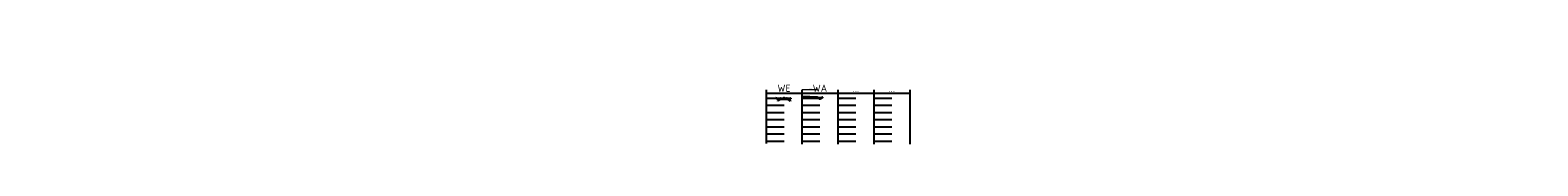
# Model space of a CAD drawing. Header units: metres. Extents: x 30306 to 66711, y 390887 to 402752.
# Tile 1 of 80: x 30306 to 32405, y 390887 to 391066. Entities that reach past the tile are written whole.
import ezdxf
from ezdxf.enums import TextEntityAlignment as Align

# ---------------------------------------------------------------- set-up
doc = ezdxf.new("R2010")
doc.units = ezdxf.units.M
doc.linetypes.add('CENTER', pattern=[2, 1.25, -0.25, 0.25, -0.25])
doc.layers.add('GM-C3D-ALGEMEEN_INFO', color=224, linetype='Continuous', plot=False)
for name, color, linetype in [('GM-C3D-ASSEMBLY', 7, 'Continuous'), ('GM-C3D-SURFACE-LABELS', 1, 'Continuous'), ('GM-C3D-SURFACE-LABELS @ 0.5', 1, 'Continuous')]:
    doc.layers.add(name, color=color, linetype=linetype)
doc.layers.add('GM-C3D-ASSEMBLY-NIET_PLOTTEN', color=153, linetype='Continuous', lineweight=0, plot=False)
for name, color, linetype, lineweight in [('GM-C3D-ASSEMBLY_CODES', 7, 'Continuous', 35), ('GM-C3D-ASSEMBLY_LINK', 3, 'Continuous', 35), ('GM-C3D-ASSEMBLY_POINT', 30, 'Continuous', 18), ('GM-C3D-ASSEMBLY_SHAPE', 254, 'Continuous', 18), ('GM-C3D-SECTION-MAATVOERING', 1, 'Continuous', 18), ('GM-C3D-SECTION-SECTION_hoogtemaat', 7, 'Continuous', 25)]:
    doc.layers.add(name, color=color, linetype=linetype, lineweight=lineweight)
doc.styles.get("Standard").update_dxf_attribs({"font": 'isocpeur.ttf'})

# ---------------------------------------------------------------- blocks, each defined once
blk = doc.blocks.new('DP-PEILMAAT-RNDVERH')
at = {"color": 0}
for p, q in [((-0.6, 3.5), (0.6, 3.5)), ((0, 0), (-0.6, 3.5)), ((-0.4, 3.5), (0.4, 3.5)), ((0, 0.7), (-0.4, 3.5)), ((-0.2, 3.5), (0.2, 3.5)), ((0, 1.7), (-0.2, 3.5)), ((0.6, 3.5), (0, 0)), ((0.4, 3.5), (0, 0.7)), ((0.2, 3.5), (0, 1.7))]:
    blk.add_line(p, q, dxfattribs=at)
blk = doc.blocks.new('DP-PIJLAFSCHOT')
at = {"color": 1, "lineweight": 18, "flags": 128}
blk.add_lwpolyline([(-61.89, 0, 0, 0, 0), (36.89, 0, 8, 0, 0), (61.89, 0, 0, 0, 0)], format="xyseb", dxfattribs=at)
blk = doc.blocks.new('ASS-BEGRENZING')
at = {"color": 5}
blk.add_line((0, 0.1), (0, -0.1), dxfattribs=at)
at = {"color": 5, "flags": 128}
blk.add_lwpolyline([(0, 0.1), (-0.1, 0), (0, -0.1), (0, -0.1), (0.1, 0)], close=True, dxfattribs=at)
blk = doc.blocks.new('GM-maatv-dot')
at = {"const_width": 0.1, "flags": 128}
blk.add_lwpolyline([(-0.05, 0, 1), (0.05, 0, 1)], format="xyb", close=True, dxfattribs=at)

msp = doc.modelspace()

# ---------------------------------------------------------------- hatches: boundary and pattern name
at = {"layer": 'GM-C3D-ASSEMBLY_SHAPE', "linetype": 'Continuous', "lineweight": 18}
for points in [[(31355.3, 390975.8), (31350.5, 390975.7), (31350.5, 390975.2), (31355.3, 390975.3)], [(31355.3, 390976), (31351, 390975.9), (31351, 390975.7), (31355.3, 390975.8)], [(31355.3, 390976.1), (31351.2, 390976), (31351.2, 390975.9), (31355.3, 390976)], [(31355.3, 390976.2), (31351.3, 390976.1), (31351.3, 390976), (31355.3, 390976.1)], [(31355.3, 390976.1), (31351.3, 390976), (31351.3, 390976), (31355.3, 390976.1)], [(31351.4, 390976.1), (31351.4, 390976.1), (31355.3, 390976.2), (31355.3, 390976.2)], [(31355.3, 390976.2), (31359.3, 390976.1), (31359.3, 390976), (31355.3, 390976.1)], [(31359.2, 390976.1), (31359.2, 390976.1), (31355.3, 390976.2), (31355.3, 390976.2)], [(31355.3, 390976.1), (31359.4, 390976), (31359.4, 390975.9), (31355.3, 390976)], [(31355.3, 390976.1), (31359.3, 390976), (31359.3, 390976), (31355.3, 390976.1)], [(31355.3, 390976), (31359.6, 390975.9), (31359.6, 390975.7), (31355.3, 390975.8)], [(31355.3, 390975.8), (31360.1, 390975.7), (31360.1, 390975.2), (31355.3, 390975.3)], [(31364.2, 390975.6), (31364.2, 390976.6), (31364.9, 390976.6), (31364.9, 390975.6)]]:
    msp.add_hatch(color=254, dxfattribs=at).paths.add_polyline_path(points)

# ---------------------------------------------------------------- linework, layer by layer
at = {"layer": 'GM-C3D-ALGEMEEN_INFO'}
for p, q in [((31330.3, 390988.2), (31330.3, 390913.3)), ((31330.3, 390983.2), (31530.3, 390983.2)), ((31380.3, 390988.2), (31380.3, 390912.4)), ((31430.3, 390988.2), (31430.3, 390912.4)), ((31480.3, 390988.2), (31480.3, 390912.4)), ((31530.3, 390988.2), (31530.3, 390912.4))]:
    msp.add_line(p, q, dxfattribs=at)
at = {"layer": 'GM-C3D-ALGEMEEN_INFO', "color": 251}
for p, q in [((31355.3, 390976.2), (31330.4, 390976.2)), ((31355.3, 390966.2), (31330.4, 390966.2)), ((31355.3, 390956.2), (31330.4, 390956.2)), ((31405.3, 390976.2), (31380.4, 390976.2)), ((31405.3, 390966.2), (31380.4, 390966.2)), ((31405.3, 390956.2), (31380.4, 390956.2)), ((31455.3, 390976.2), (31430.4, 390976.2)), ((31455.3, 390966.2), (31430.4, 390966.2)), ((31455.3, 390956.2), (31430.4, 390956.2)), ((31505.3, 390976.2), (31480.4, 390976.2)), ((31505.3, 390966.2), (31480.4, 390966.2)), ((31505.3, 390956.2), (31480.4, 390956.2)), ((31355.3, 390946.2), (31330.4, 390946.2)), ((31355.3, 390936.2), (31330.4, 390936.2)), ((31405.3, 390946.2), (31380.4, 390946.2)), ((31405.3, 390936.2), (31380.4, 390936.2)), ((31455.3, 390946.2), (31430.4, 390946.2)), ((31455.3, 390936.2), (31430.4, 390936.2)), ((31505.3, 390946.2), (31480.4, 390946.2)), ((31505.3, 390936.2), (31480.4, 390936.2)), ((31355.3, 390926.2), (31330.4, 390926.2)), ((31355.3, 390916.2), (31330.4, 390916.2)), ((31405.3, 390926.2), (31380.4, 390926.2)), ((31405.3, 390916.2), (31380.4, 390916.2)), ((31455.3, 390926.2), (31430.4, 390926.2)), ((31455.3, 390916.2), (31430.4, 390916.2)), ((31505.3, 390926.2), (31480.4, 390926.2)), ((31505.3, 390916.2), (31480.4, 390916.2))]:
    msp.add_line(p, q, dxfattribs=at)
at = {"layer": 'GM-C3D-ASSEMBLY', "color": 8, "linetype": 'CENTER', "lineweight": -3}
for p, q in [((31355.3, 390977.7), (31355.3, 390974.7)), ((31405.3, 390977.7), (31405.3, 390974.7))]:
    msp.add_line(p, q, dxfattribs=at)
at = {"layer": 'GM-C3D-ASSEMBLY-NIET_PLOTTEN', "color": 153, "linetype": 'Continuous', "lineweight": 0}
for p, q in [((31355.1, 390976), (31355.5, 390976.4)), ((31355.1, 390976.4), (31355.5, 390976)), ((31405.1, 390976), (31405.5, 390976.4)), ((31405.1, 390976.4), (31405.5, 390976))]:
    msp.add_line(p, q, dxfattribs=at)
for centre, radius in [((31355.3, 390976.2), 0.125), ((31355.3, 390976.2), 0.0625), ((31405.3, 390976.2), 0.125), ((31405.3, 390976.2), 0.0625)]:
    msp.add_circle(centre, radius, dxfattribs=at)
at = {"layer": 'GM-C3D-ASSEMBLY_LINK', "color": 3, "linetype": 'Continuous', "lineweight": 35}
for p, q in [((31381.6, 390978.6), (31401.6, 390977.6)), ((31401.6, 390977.6), (31404.3, 390976.2)), ((31402.6, 390977.1), (31406, 390977.1)), ((31406, 390977.1), (31408, 390977.1)), ((31406.3, 390976.2), (31409, 390977.6)), ((31343.4, 390976.9), (31346.4, 390975.9)), ((31345.4, 390975.4), (31346.4, 390975.9)), ((31346.4, 390975.9), (31351.4, 390976.1)), ((31349.7, 390975.5), (31346.7, 390972.5)), ((31346.7, 390972.5), (31346.7, 390972.2)), ((31350.2, 390975.5), (31349.7, 390975.5)), ((31350.5, 390975.7), (31355.3, 390975.8)), ((31350.5, 390975.7), (31350.5, 390975.2)), ((31350.5, 390975.2), (31355.3, 390975.3)), ((31351, 390975.9), (31355.3, 390976)), ((31351, 390975.9), (31351, 390975.7)), ((31351.2, 390976), (31355.3, 390976.1)), ((31351.2, 390976), (31351.2, 390975.9)), ((31351.3, 390976.1), (31355.3, 390976.2)), ((31351.3, 390976), (31355.3, 390976.1)), ((31351.3, 390976.1), (31351.3, 390976)), ((31351.3, 390976), (31351.3, 390976)), ((31351.4, 390976.1), (31355.3, 390976.2)), ((31351.4, 390976.1), (31351.4, 390976.1)), ((31355.3, 390976.2), (31359.2, 390976.1)), ((31355.3, 390976.2), (31359.3, 390976.1)), ((31355.3, 390976.1), (31359.3, 390976)), ((31355.3, 390976.1), (31359.4, 390976)), ((31355.3, 390976), (31359.6, 390975.9)), ((31355.3, 390975.8), (31360.1, 390975.7)), ((31355.3, 390975.3), (31360.1, 390975.2)), ((31359.2, 390976.1), (31359.2, 390976.1)), ((31359.2, 390976.1), (31364.2, 390975.9)), ((31359.3, 390976.1), (31359.3, 390976)), ((31359.3, 390976), (31359.3, 390976)), ((31359.3, 390976), (31359.3, 390976)), ((31359.4, 390976), (31359.4, 390975.9)), ((31359.6, 390975.9), (31359.6, 390975.7)), ((31360.1, 390975.7), (31360.1, 390975.2)), ((31360.4, 390975.5), (31360.9, 390975.5)), ((31360.9, 390975.5), (31363.9, 390972.5)), ((31363.9, 390972.5), (31363.9, 390972.2)), ((31364.2, 390976.6), (31364.9, 390976.6)), ((31364.9, 390975.6), (31364.2, 390975.6)), ((31364.9, 390976), (31364.9, 390976.6)), ((31403.4, 390976.7), (31404.9, 390976.7)), ((31404.3, 390976.2), (31405.3, 390976.2)), ((31404.9, 390976.7), (31407.2, 390976.7)), ((31405.3, 390976.2), (31406.3, 390976.2))]:
    msp.add_line(p, q, dxfattribs=at)
at = {"layer": 'GM-C3D-ASSEMBLY_LINK', "color": 2, "linetype": 'Continuous', "lineweight": 25}
for p, q in [((31350.5, 390975.7), (31350.5, 390975.2)), ((31350.5, 390975.2), (31355.3, 390975.3)), ((31350.5, 390975.2), (31355.3, 390975.3)), ((31351, 390975.9), (31351, 390975.7)), ((31351, 390975.7), (31355.3, 390975.8)), ((31351.2, 390976), (31351.2, 390975.9)), ((31351.2, 390975.9), (31355.3, 390976)), ((31351.3, 390976.1), (31351.3, 390976)), ((31351.3, 390976), (31355.3, 390976.1)), ((31351.3, 390976), (31355.3, 390976.1)), ((31351.3, 390976), (31351.3, 390976)), ((31355.3, 390976.2), (31351.4, 390976.1)), ((31351.4, 390976.1), (31351.4, 390976.1)), ((31355.3, 390975.3), (31355.3, 390976.2)), ((31355.3, 390976.2), (31359.2, 390976.1)), ((31355.3, 390975.3), (31355.3, 390976.2)), ((31355.3, 390975.3), (31355.3, 390976.2)), ((31355.3, 390975.3), (31355.3, 390976.2)), ((31359.3, 390976), (31355.3, 390976.1)), ((31359.3, 390976), (31355.3, 390976.1)), ((31359.4, 390975.9), (31355.3, 390976)), ((31359.6, 390975.7), (31355.3, 390975.8)), ((31355.3, 390975.3), (31360.1, 390975.2)), ((31355.3, 390975.3), (31360.1, 390975.2)), ((31359.2, 390976.1), (31359.2, 390976.1)), ((31359.3, 390976.1), (31359.3, 390976)), ((31359.3, 390976), (31359.3, 390976)), ((31359.4, 390976), (31359.4, 390975.9)), ((31359.6, 390975.9), (31359.6, 390975.7)), ((31360.1, 390975.7), (31360.1, 390975.2)), ((31364.2, 390975.6), (31364.2, 390976.6)), ((31364.9, 390976.6), (31364.9, 390975.6))]:
    msp.add_line(p, q, dxfattribs=at)
at = {"layer": 'GM-C3D-ASSEMBLY_LINK', "color": 3, "linetype": 'Continuous', "lineweight": 35}
for points in [[(31401.6, 390977.6), (31402, 390977.5), (31401.9, 390977.3), (31401.6, 390977.6)], [(31409, 390977.6), (31408.7, 390977.3), (31408.6, 390977.5), (31409, 390977.6)]]:
    msp.add_lwpolyline(points, close=True, dxfattribs=at)
at = {"layer": 'GM-C3D-ASSEMBLY_POINT', "color": 30, "linetype": 'Continuous', "lineweight": 18}
for centre in [(31381.6, 390978.6), (31401.6, 390977.6), (31402.6, 390977.1), (31406, 390977.1), (31408, 390977.1), (31409, 390977.6), (31343.4, 390976.9), (31345.4, 390975.4), (31346.4, 390975.9), (31346.7, 390972.5), (31346.7, 390972.2), (31349.7, 390975.5), (31350.2, 390975.3), (31350.2, 390975), (31350.2, 390974.8), (31351.4, 390976.1), (31351.7, 390976.1), (31354.6, 390976.2), (31356, 390976.2), (31358.9, 390976.1), (31359.2, 390976.1), (31360.4, 390975.3), (31360.4, 390975), (31360.4, 390974.8), (31360.9, 390975.5), (31363.9, 390972.5), (31363.9, 390972.2), (31364.2, 390976.6), (31364.2, 390975.9), (31364.9, 390976.6), (31364.9, 390976), (31403.4, 390976.7), (31404.3, 390976.2), (31404.9, 390976.7), (31406.3, 390976.2), (31407.2, 390976.7)]:
    msp.add_circle(centre, 0.0625, dxfattribs=at)
at = {"layer": 'GM-C3D-ASSEMBLY_POINT', "color": 6, "linetype": 'Continuous', "lineweight": 18}
for centre in [(31401.6, 390977.6), (31402.6, 390977.1), (31406, 390977.1), (31350.5, 390975.7), (31350.5, 390975.2), (31350.5, 390975.2), (31351, 390975.9), (31351, 390975.7), (31351.3, 390976), (31351.3, 390976), (31351.2, 390976), (31351.2, 390975.9), (31351.3, 390976.1), (31351.3, 390976), (31351.4, 390976.1), (31351.4, 390976.1), (31353.7, 390976.2), (31353.9, 390976.2), (31354.1, 390976.2), (31354.3, 390976.2), (31354.5, 390976.2), (31355.3, 390976.2), (31355.3, 390976.2), (31355.3, 390976.1), (31355.3, 390976.2), (31355.3, 390976.2), (31355.3, 390976.1), (31355.3, 390976.1), (31355.3, 390976), (31355.3, 390976.1), (31355.3, 390976), (31355.3, 390975.8), (31355.3, 390975.8), (31355.3, 390975.3), (31355.3, 390975.3), (31356.1, 390976.2), (31356.3, 390976.2), (31356.5, 390976.2), (31356.7, 390976.2), (31356.9, 390976.2), (31359.2, 390976.1), (31359.3, 390976.1), (31359.3, 390976), (31359.2, 390976.1), (31359.3, 390976), (31359.3, 390976), (31359.4, 390976), (31359.4, 390975.9), (31359.6, 390975.9), (31359.6, 390975.7), (31360.1, 390975.7), (31360.1, 390975.2), (31360.1, 390975.2), (31364.2, 390975.9), (31364.2, 390975.6), (31364.9, 390976.6), (31364.9, 390975.6), (31403.4, 390976.7), (31403.4, 390976.7), (31404.3, 390976.2), (31404.3, 390976.2), (31404.9, 390976.7), (31405.3, 390976.2), (31405.3, 390976.2), (31406.3, 390976.2)]:
    msp.add_circle(centre, 0.025, dxfattribs=at)
at = {"layer": 'GM-C3D-SECTION-MAATVOERING', "color": 1, "linetype": 'Continuous', "lineweight": 18}
for p, q in [((31381.6, 390987.5), (31381.6, 390989)), ((31401.6, 390988.2), (31381.6, 390988.2)), ((31401.6, 390987.5), (31401.6, 390989))]:
    msp.add_line(p, q, dxfattribs=at)

# ---------------------------------------------------------------- block references
at = {"layer": 'GM-C3D-ASSEMBLY_POINT', "color": 5, "linetype": 'Continuous', "lineweight": 18, "xscale": 1.666666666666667, "yscale": 1.666666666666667, "zscale": 1.666666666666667}
for p in [(31343.4, 390976.9), (31381.6, 390978.6), (31409, 390977.6), (31345.4, 390975.4), (31364.9, 390976)]:
    msp.add_blockref('ASS-BEGRENZING', p, dxfattribs=at)
at = {"layer": 'GM-C3D-SECTION-MAATVOERING', "color": 1, "linetype": 'Continuous', "lineweight": 18, "xscale": 2.499999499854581, "yscale": 2.499999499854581, "zscale": 2.499999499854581, "rotation": 180}
for p in [(31381.6, 390988.2), (31401.6, 390988.2)]:
    msp.add_blockref('GM-maatv-dot', p, dxfattribs=at)
at = {"layer": 'GM-C3D-SECTION-SECTION_hoogtemaat', "color": 7, "linetype": 'Continuous', "lineweight": 25, "xscale": 0.2857142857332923, "yscale": 0.2857142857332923, "zscale": 0.2857142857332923}
for p in [(31351.4, 390976.1), (31355.3, 390976.2), (31359.2, 390976.1)]:
    msp.add_blockref('DP-PEILMAAT-RNDVERH', p, dxfattribs=at)
at = {"layer": 'GM-C3D-SURFACE-LABELS @ 0.5', "color": 1, "linetype": 'Continuous', "lineweight": -3, "xscale": 15.875, "yscale": 15.875, "zscale": 15.875}
for p, rotation in [((31353.3, 390976.7), 181.4320961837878), ((31357.2, 390976.7), 358.5679038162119)]:
    msp.add_blockref('DP-PIJLAFSCHOT', p, dxfattribs=dict(at, rotation=rotation))

# ---------------------------------------------------------------- texts
at = {"char_height": 0.3, "attachment_point": 1}
for s, insert in [('########################################', (31355.3, 390978.2)), ('######################################################', (31405.3, 390978.2))]:
    msp.add_mtext(s, dxfattribs=dict(at, insert=insert))
at = {"layer": 'GM-C3D-ALGEMEEN_INFO'}
for s, p in [('WE', (31355.3, 390985.2)), ('WA', (31405.3, 390985.2)), ('...', (31455.3, 390985.2)), ('...', (31505.3, 390985.2))]:
    msp.add_text(s, height=10, dxfattribs=at).set_placement(p, align=Align.CENTER)
at = {"layer": 'GM-C3D-ASSEMBLY_CODES', "color": 9, "linetype": 'Continuous', "lineweight": 35, "attachment_point": 8}
for s, insert, char_height in [('begr-top', (31343.4, 390977), 0.09), ('begr-top', (31381.6, 390978.6), 0.09), ('begr-top', (31409, 390977.6), 0.09), ('begr-top', (31345.4, 390975.5), 0.09), ('Top', (31364.5, 390976.6), 0.125), ('begr-top', (31364.9, 390976.1), 0.09), ('Datum', (31404.8, 390976.2), 0.125), ('Top', (31404.8, 390976.2), 0.125), ('Datum', (31405.8, 390976.2), 0.125), ('Top', (31405.8, 390976.2), 0.125)]:
    msp.add_mtext(s, dxfattribs=dict(at, insert=insert, char_height=char_height))
at = {"layer": 'GM-C3D-ASSEMBLY_CODES', "color": 1, "linetype": 'Continuous', "lineweight": 35, "char_height": 0.09, "attachment_point": 8}
for s, insert in [('bk-talud', (31343.4, 390976.9)), ('berm', (31381.6, 390978.6)), ('si', (31401.6, 390977.6)), ('zp', (31402.6, 390977.1)), ('zp-symb', (31406, 390977.1)), ('zp', (31408, 390977.1)), ('si', (31409, 390977.6)), ('ok-talud', (31345.4, 390975.4)), ('ok-talud', (31346.4, 390975.9)), ('berm', (31346.4, 390975.9)), ('bk-talud', (31346.4, 390975.9)), ('aansl-ophoogzand', (31346.7, 390972.6)), ('aansl-verlmv', (31346.7, 390972.3)), ('bk-ophoogzand', (31349.7, 390975.6)), ('aansl', (31350.2, 390975.3)), ('aansl', (31350.2, 390975.1)), ('aansl', (31350.2, 390974.8)), ('bk-toplaag', (31351.4, 390976.1)), ('knt-weg', (31351.4, 390976.1)), ('mk-33-15', (31351.7, 390976.2)), ('mk-00-15', (31354.6, 390976.2)), ('mk-00-15', (31356, 390976.2)), ('mk-33-15', (31358.9, 390976.2)), ('bk-toplaag', (31359.2, 390976.1)), ('knt-weg', (31359.2, 390976.1)), ('aansl', (31360.4, 390975.3)), ('aansl', (31360.4, 390975.1)), ('aansl', (31360.4, 390974.8)), ('bk-ophoogzand', (31360.9, 390975.6)), ('aansl-ophoogzand', (31363.9, 390972.6)), ('aansl-verlmv', (31363.9, 390972.3)), ('berm', (31364.2, 390975.9)), ('kw', (31364.2, 390976.6)), ('berm', (31364.9, 390976)), ('kw', (31364.9, 390976.6)), ('wp', (31403.4, 390976.7)), ('sb', (31404.3, 390976.2)), ('wp-symb', (31404.9, 390976.7)), ('sb', (31406.3, 390976.2)), ('wp', (31407.2, 390976.7))]:
    msp.add_mtext(s, dxfattribs=dict(at, insert=insert))
at = {"layer": 'GM-C3D-ASSEMBLY_CODES', "color": 9, "linetype": 'Continuous', "lineweight": 35, "char_height": 0.125}
for s, insert, attachment_point, rotation in [('Datum', (31391.6, 390978.1), 8, 357.1376), ('Top', (31391.6, 390978.1), 8, 357.1376), ('Datum', (31403, 390976.9), 8, 333.4349), ('Top', (31403, 390976.9), 8, 333.4349), ('Datum', (31407.6, 390976.9), 8, 26.5651), ('Top', (31407.6, 390976.9), 8, 26.5651), ('Datum', (31344.9, 390976.4), 8, 341.5651), ('Top', (31344.9, 390976.4), 8, 341.5651), ('Datum', (31345.9, 390975.6), 8, 26.5651), ('Top', (31345.9, 390975.6), 8, 26.5651), ('Datum', (31348.9, 390976), 8, 2.8624), ('Top', (31348.9, 390976), 8, 2.8624), ('Datum', (31352.9, 390975.3), 8, 1.432), ('Top', (31353.3, 390976.2), 8, 1.4321), ('Top', (31357.2, 390976.2), 8, 358.5679), ('Datum', (31357.7, 390975.3), 8, 358.568), ('Datum', (31361.7, 390976), 8, 357.1376), ('Top', (31361.7, 390976), 8, 357.1376), ('Datum', (31364.5, 390975.6), 8, 358.5679), ('Datum', (31364.9, 390976.3), 2, 90.0573), ('Top', (31364.9, 390976.3), 2, 90.0573)]:
    msp.add_mtext(s, dxfattribs=dict(at, insert=insert, attachment_point=attachment_point, rotation=rotation))
at = {"layer": 'GM-C3D-ASSEMBLY_CODES', "color": 2, "linetype": 'Continuous', "lineweight": 35, "char_height": 0.125}
for s, insert, attachment_point, rotation in [('berm', (31391.6, 390978.1), 8, 357.1376), ('sloottalud', (31403, 390976.9), 8, 333.4349), ('sloottalud', (31407.6, 390976.9), 8, 26.5651), ('talud', (31344.9, 390976.4), 8, 341.5651), ('talud', (31345.9, 390975.6), 8, 26.5651), ('bk-ophoogzand', (31346.7, 390972.4), 8, 89.809), ('bk-ophoogzand', (31348.2, 390974), 8, 45), ('berm', (31348.9, 390976), 8, 2.8624), ('bk-ophoogzand', (31350, 390975.6), 8, 1.4321), ('vertanding', (31350.7, 390975.7), 8, 1.4321), ('vertanding', (31350.5, 390975.4), 2, 90), ('vertanding', (31351.1, 390976), 8, 1.4321), ('vertanding', (31351.3, 390976.1), 8, 1.4321), ('vertanding', (31351.2, 390976), 8, 1.4321), ('vertanding', (31351.3, 390976.1), 8, 1.4321), ('vertanding', (31351, 390975.8), 2, 90), ('vertanding', (31351.4, 390976.1), 8, 89.618), ('vertanding', (31351.2, 390976), 2, 90), ('vertanding', (31351.3, 390976.1), 2, 90), ('vertanding', (31351.3, 390976), 2, 90), ('bk-ophoogzand', (31352.9, 390975.3), 8, 1.432), ('bk-zandbed', (31352.9, 390975.8), 8, 1.432), ('ok-zandbed', (31352.9, 390975.3), 8, 1.432), ('bk-fundering', (31353.1, 390976), 8, 1.432), ('bk-tussenlaag2', (31353.3, 390976.2), 8, 1.432), ('bk-tussenlaag1', (31353.3, 390976.1), 8, 1.432), ('bk-onderlaag', (31353.2, 390976.1), 8, 1.432), ('bk-toplaag', (31353.3, 390976.2), 8, 1.4321), ('bk-tussenlaag2', (31357.3, 390976.2), 8, 358.568), ('bk-tussenlaag1', (31357.3, 390976.1), 8, 358.568), ('bk-toplaag', (31357.2, 390976.2), 8, 358.5679), ('bk-onderlaag', (31357.3, 390976.1), 8, 358.568), ('bk-fundering', (31357.4, 390976), 8, 358.568), ('bk-ophoogzand', (31357.7, 390975.3), 8, 358.568), ('bk-zandbed', (31357.7, 390975.8), 8, 358.568), ('ok-zandbed', (31357.7, 390975.3), 8, 358.568), ('vertanding', (31359.2, 390976.1), 8, 358.5679), ('vertanding', (31359.3, 390976.1), 8, 358.5679), ('vertanding', (31359.3, 390976), 8, 358.5679), ('vertanding', (31359.2, 390976.1), 8, 90), ('vertanding', (31359.3, 390976), 8, 90), ('vertanding', (31359.5, 390976), 8, 358.5679), ('vertanding', (31359.2, 390976.1), 2, 90.382), ('vertanding', (31359.3, 390976), 8, 90), ('vertanding', (31359.6, 390975.8), 8, 90), ('vertanding', (31359.9, 390975.7), 8, 358.5679), ('vertanding', (31360.1, 390975.4), 8, 90), ('bk-ophoogzand', (31360.6, 390975.6), 8, 358.5679), ('berm', (31361.7, 390976), 8, 357.1376), ('bk-ophoogzand', (31362.4, 390974), 8, 315), ('bk-ophoogzand', (31363.9, 390972.4), 2, 90.191)]:
    msp.add_mtext(s, dxfattribs=dict(at, insert=insert, attachment_point=attachment_point, rotation=rotation))
at = {"layer": 'GM-C3D-ASSEMBLY_CODES', "color": 2, "linetype": 'Continuous', "lineweight": 35, "char_height": 0.125, "attachment_point": 8}
for s, insert in [('zomerpeil', (31404.3, 390977.1)), ('zomerpeil', (31407, 390977.1)), ('vertanding', (31350.5, 390975.2)), ('vertanding', (31350.5, 390975.2)), ('vertanding', (31350.5, 390975.2)), ('vertanding', (31350.5, 390975.2)), ('vertanding', (31360.1, 390975.2)), ('vertanding', (31360.1, 390975.2)), ('vertanding', (31360.1, 390975.2)), ('vertanding', (31360.1, 390975.2)), ('beton', (31364.5, 390976.6)), ('winterpeil', (31404.1, 390976.7)), ('sb', (31404.8, 390976.2)), ('winterpeil', (31406, 390976.7)), ('sb', (31405.8, 390976.2))]:
    msp.add_mtext(s, dxfattribs=dict(at, insert=insert))
at = {"layer": 'GM-C3D-ASSEMBLY_CODES', "color": 7, "linetype": 'Continuous', "lineweight": 35, "char_height": 0.125, "attachment_point": 5}
for s, insert in [('zandbed', (31352.9, 390975.5)), ('fundering', (31353.1, 390975.9)), ('tussenlaag1', (31353.3, 390976.1)), ('tussenlaag2', (31353.3, 390976.1)), ('onderlaag', (31353.2, 390976)), ('toplaag', (31353.3, 390976.2)), ('tussenlaag1', (31357.3, 390976.1)), ('tussenlaag2', (31357.3, 390976.1)), ('toplaag', (31357.2, 390976.2)), ('onderlaag', (31357.3, 390976)), ('fundering', (31357.4, 390975.9)), ('zandbed', (31357.7, 390975.5)), ('beton', (31364.5, 390976.1))]:
    msp.add_mtext(s, dxfattribs=dict(at, insert=insert))
at = {"layer": 'GM-C3D-SECTION-MAATVOERING', "color": 1, "linetype": 'Continuous', "lineweight": 18, "insert": (31391.6, 390989), "char_height": 0.9, "attachment_point": 5}
msp.add_mtext('20.000', dxfattribs=at)
at = {"layer": 'GM-C3D-SECTION-SECTION_hoogtemaat', "color": 7, "linetype": 'Continuous', "lineweight": 25, "char_height": 0.75, "attachment_point": 8}
for s, insert in [('-0.10', (31351.4, 390977.5)), ('0.00', (31355.3, 390977.6)), ('-0.10', (31359.2, 390977.5))]:
    msp.add_mtext(s, dxfattribs=dict(at, insert=insert))
at = {"layer": 'GM-C3D-SURFACE-LABELS', "color": 1, "linetype": 'Continuous', "lineweight": -3, "char_height": 0.9, "attachment_point": 8}
for insert, rotation in [((31353.3, 390977.2), 1.4321), ((31357.3, 390977.2), 358.5679)]:
    msp.add_mtext('-2.50%', dxfattribs=dict(at, insert=insert, rotation=rotation))
at = {"layer": 'GM-C3D-SURFACE-LABELS', "color": 2, "linetype": 'Continuous', "lineweight": -3, "char_height": 0.125, "attachment_point": 8}
for insert, rotation in [((31353.3, 390976.3), 1.4321), ((31357.2, 390976.3), 358.5679)]:
    msp.add_mtext('asfalt', dxfattribs=dict(at, insert=insert, rotation=rotation))

doc.saveas('drawing.dxf')
